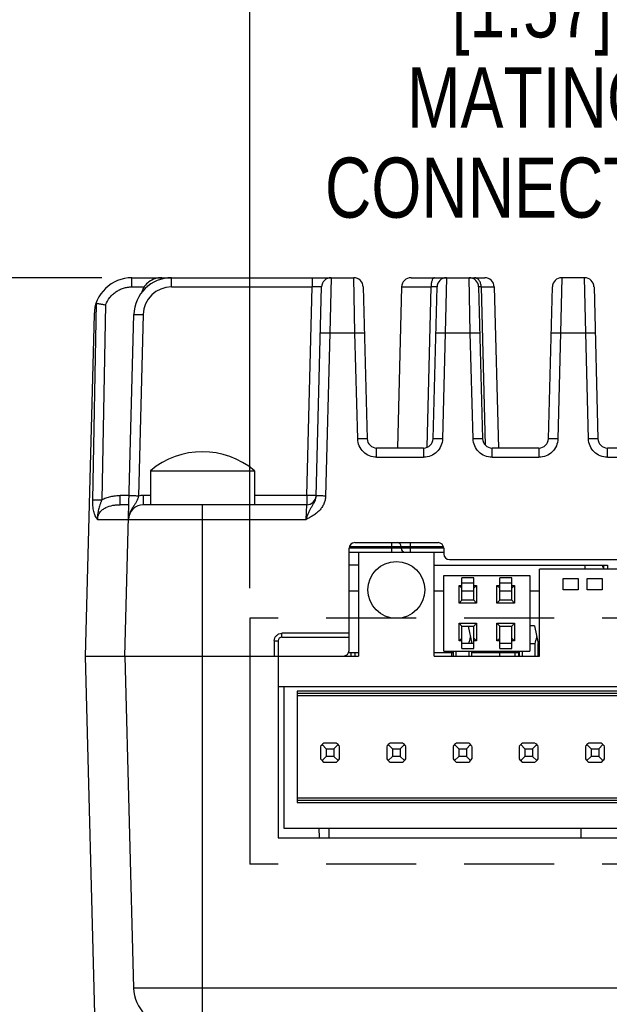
# Model space of a CAD drawing. Header units: inches. Extents: x 0 to 34, y 0 to 22.
# Tile 39 of 43: x 25.8 to 27, y 16.1 to 18.1. Entities that reach past the tile are written whole.
import ezdxf

# ---------------------------------------------------------------- set-up
doc = ezdxf.new("R2010")
doc.units = ezdxf.units.IN
doc.header["$LTSCALE"] = 1.87
doc.header["$MEASUREMENT"] = 0
doc.linetypes.add('PHANTOM', pattern=[0.8, 0.45, -0.05, 0.1, -0.05, 0.1, -0.05])
doc.layers.get('0').update_dxf_attribs({"linetype": 'CONTINUOUS'})
doc.layers.add('03___PRT_ALL_CURVES', color=7, linetype='CONTINUOUS')
doc.layers.add('DIMENSIONS', color=7, linetype='CONTINUOUS')
doc.styles.get("Standard").update_dxf_attribs({"font": 'txt', "width": 0.8})
doc.dimstyles.new('DIMSTYLE_7', dxfattribs={"dimtxt": 0.125, "dimasz": 0.18, "dimexe": 0.18, "dimexo": 0.0625, "dimgap": 0.09, "dimtad": 0, "dimtih": 1, "dimtoh": 1, "dimdec": 1, "dimdsep": 46, "dimtxsty": 'STANDARD', "dimblk": '_FILLED', "dimblk1": '_FILLED', "dimblk2": '_FILLED', "dimcen": 0.09, "dimadec": 0, "dimazin": 0, "dimtfac": 1, "dimtdec": 1, "dimtofl": 0, "dimtmove": 0, "dimatfit": 3, "dimldrblk": '_FILLED', "dimfxl": 1, "dimtolj": 1, "dimarcsym": 0})
doc.dimstyles.new('DIMSTYLE_8', dxfattribs={"dimtxt": 0.125, "dimasz": 0.18, "dimexe": 0.18, "dimexo": 0.0625, "dimgap": 0.09, "dimtad": 0, "dimtih": 1, "dimtoh": 1, "dimdec": 1, "dimdsep": 46, "dimtxsty": 'STANDARD', "dimblk": '_FILLED', "dimblk1": '_FILLED', "dimblk2": '_FILLED', "dimcen": 0.09, "dimadec": 0, "dimazin": 0, "dimtp": 0.1, "dimtm": 0.1, "dimtfac": 1, "dimtdec": 1, "dimtofl": 0, "dimtmove": 0, "dimatfit": 3, "dimldrblk": '_FILLED', "dimfxl": 1, "dimtolj": 1, "dimarcsym": 0})

# ---------------------------------------------------------------- blocks, each defined once
blk = doc.blocks.new('_FILLED')
at = {"color": 0, "linetype": 'BYBLOCK'}
blk.add_solid([(0, 0), (-1, 0.174), (-1, -0.174)], dxfattribs=at)
blk = doc.blocks.new('*D10')
at = {"layer": 'DIMENSIONS', "color": 2, "linetype": 'CONTINUOUS'}
for p, q in [((26.2639, 16.9487), (26.2639, 18.4699)), ((27.8387, 16.9487), (27.8387, 18.4699)), ((26.2639, 18.3449), (26.5388, 18.3449)), ((27.8387, 18.3449), (27.5638, 18.3449))]:
    blk.add_line(p, q, dxfattribs=at)
at = {"layer": 'DIMENSIONS', "color": 2, "linetype": 'CONTINUOUS', "xscale": 0.18, "yscale": 0.18, "zscale": 0.18, "rotation": 180}
blk.add_blockref('_FILLED', (26.2639, 18.3449), dxfattribs=at)
at = {"layer": 'DIMENSIONS', "color": 2, "linetype": 'CONTINUOUS', "xscale": 0.18, "yscale": 0.18, "zscale": 0.18}
blk.add_blockref('_FILLED', (27.8387, 18.3449), dxfattribs=at)
at = {"layer": 'DIMENSIONS', "color": 2, "linetype": 'CONTINUOUS', "insert": (26.8513, 18.4074), "char_height": 0.125, "width": 0.9, "attachment_point": 2, "line_spacing_factor": 0.9}
blk.add_mtext('40\\P[1.57]\\PMATING\\PCONNECTOR', dxfattribs=at)
blk = doc.blocks.new('*D14')
at = {"layer": 'DIMENSIONS', "color": 2, "linetype": 'CONTINUOUS'}
for p, q in [((25.9561, 17.5949), (25.0463, 17.5949)), ((25.1713, 17.5949), (25.1713, 17.0361)), ((25.1713, 16.0398), (25.1713, 16.3798)), ((26.103, 16.0398), (25.0463, 16.0398))]:
    blk.add_line(p, q, dxfattribs=at)
at = {"layer": 'DIMENSIONS', "color": 2, "linetype": 'CONTINUOUS', "xscale": 0.18, "yscale": 0.18, "zscale": 0.18}
for p, rotation in [((25.1713, 17.5949), 90), ((25.1713, 16.0398), 270)]:
    blk.add_blockref('_FILLED', p, dxfattribs=dict(at, rotation=rotation))
at = {"layer": 'DIMENSIONS', "color": 2, "linetype": 'CONTINUOUS', "insert": (25.1713, 16.9736), "char_height": 0.125, "width": 0.6, "attachment_point": 2, "line_spacing_factor": 0.9}
blk.add_mtext('39.9\\P[1.57]\\PMAX', dxfattribs=at)

msp = doc.modelspace()

# ---------------------------------------------------------------- linework, layer by layer
at = {"color": 7, "linetype": 'CONTINUOUS'}
for p, q in [((26.0186, 17.5757), (26.0186, 17.5949)), ((26.0186, 17.5949), (26.4804, 17.5949)), ((26.081, 17.5922), (26.081, 17.5949)), ((26.081, 17.5949), (26.081, 17.5949)), ((26.1013, 17.5757), (26.1013, 17.5949)), ((26.3939, 17.5949), (26.3939, 17.5757)), ((26.4332, 17.5949), (26.4307, 17.4799)), ((26.4829, 17.4799), (26.4804, 17.5949)), ((26.5996, 17.5949), (26.753, 17.5949)), ((26.6734, 17.5949), (26.6709, 17.4799)), ((26.723, 17.4799), (26.7205, 17.5949)), ((26.9135, 17.5949), (26.911, 17.4799)), ((26.9607, 17.5949), (26.9135, 17.5949)), ((26.9632, 17.4799), (26.9607, 17.5949)), ((26.0186, 17.5757), (26.0441, 17.5757)), ((26.1013, 17.5757), (26.3939, 17.5757)), ((26.3825, 17.1416), (26.3939, 17.5757)), ((26.4022, 17.1405), (26.4135, 17.5757)), ((26.5, 17.5757), (26.5083, 17.2597)), ((26.5799, 17.5757), (26.5711, 17.2405)), ((26.5799, 17.5757), (26.6412, 17.5757)), ((26.6333, 17.2421), (26.6412, 17.5757)), ((26.6454, 17.2597), (26.6537, 17.5757)), ((26.7402, 17.5757), (26.7485, 17.2597)), ((26.7457, 17.5757), (26.7402, 17.5757)), ((26.7457, 17.5757), (26.754, 17.2466)), ((26.7457, 17.5757), (26.7727, 17.5757)), ((26.7727, 17.5757), (26.7815, 17.2405)), ((26.8856, 17.2597), (26.8939, 17.5757)), ((26.9804, 17.5757), (26.9886, 17.2597)), ((25.9373, 17.1325), (25.9448, 17.5416)), ((25.9637, 17.5384), (25.9559, 17.1325)), ((25.9399, 17.5182), (25.9213, 16.8075)), ((26.0039, 16.8075), (26.0226, 17.5182)), ((26.0422, 17.5182), (26.0323, 17.1405)), ((26.4307, 17.4799), (26.4218, 17.1405)), ((26.4307, 17.4799), (26.4829, 17.4799)), ((26.4886, 17.2597), (26.4829, 17.4799)), ((26.6709, 17.4799), (26.6651, 17.2597)), ((26.6709, 17.4799), (26.723, 17.4799)), ((26.7288, 17.2597), (26.723, 17.4799)), ((26.911, 17.4799), (26.9053, 17.2597)), ((26.911, 17.4799), (26.9632, 17.4799)), ((26.969, 17.2597), (26.9632, 17.4799)), ((26.528, 17.2214), (26.528, 17.2405)), ((26.6258, 17.2405), (26.528, 17.2405)), ((26.6258, 17.2405), (26.6258, 17.2214)), ((26.7682, 17.2214), (26.7682, 17.2405)), ((26.8659, 17.2405), (26.7682, 17.2405)), ((26.8659, 17.2405), (26.8659, 17.2214)), ((27.0083, 17.2214), (27.0083, 17.2405)), ((27.0943, 17.2405), (27.0083, 17.2405)), ((26.528, 17.2214), (26.6258, 17.2214)), ((26.7682, 17.2214), (26.8659, 17.2214)), ((27.0083, 17.2214), (27.0943, 17.2214)), ((26.0572, 17.1933), (26.0572, 17.1224)), ((26.0572, 17.1933), (26.2737, 17.1933)), ((26.2737, 17.1933), (26.2737, 17.1224)), ((25.9946, 17.1224), (25.9946, 17.1416)), ((26.0127, 17.1416), (25.9946, 17.1416)), ((26.0429, 17.1224), (26.0429, 17.1416)), ((26.0572, 17.1416), (26.0429, 17.1416)), ((26.3825, 17.1416), (26.2737, 17.1416)), ((26.3825, 17.1416), (26.3825, 17.1224)), ((26.0122, 17.1224), (25.9946, 17.1224)), ((26.3825, 17.1224), (26.0429, 17.1224)), ((26.1655, 16.0398), (26.1655, 17.1224)), ((26.3812, 17.0918), (26.3825, 17.1224)), ((25.9472, 17.0918), (26.3812, 17.0918)), ((26.4707, 16.8193), (26.4707, 17.0319)), ((26.6676, 17.0319), (26.4707, 17.0319)), ((26.4714, 17.0358), (26.6669, 17.0358)), ((26.4825, 17.0437), (26.6558, 17.0437)), ((26.5592, 17.0437), (26.5592, 17.024)), ((26.5788, 17.0358), (26.5788, 17.0319)), ((26.5985, 17.024), (26.5985, 17.0437)), ((26.6676, 17.0319), (26.6676, 17.0201)), ((26.4707, 17.024), (26.6676, 17.024)), ((26.4904, 17.024), (26.4904, 16.8075)), ((26.6479, 16.8075), (26.6479, 17.024)), ((26.6794, 17.0083), (27.6549, 17.0083)), ((26.4904, 16.9965), (26.4707, 16.9965)), ((26.6479, 16.9965), (27.0084, 16.9965)), ((26.8667, 16.8075), (26.8667, 16.9886)), ((27.347, 16.9886), (26.8667, 16.9886)), ((26.9611, 16.9965), (26.9611, 16.9886)), ((26.9987, 16.9925), (26.9987, 16.9965)), ((26.9987, 16.9925), (27.0005, 16.9925)), ((27.0005, 16.9965), (27.0005, 16.9886)), ((27.0084, 16.9965), (27.0084, 16.9886)), ((26.6676, 16.818), (26.6676, 16.9754)), ((26.6676, 16.9754), (26.847, 16.9754)), ((26.7054, 16.9236), (26.7054, 16.9701)), ((26.7304, 16.9701), (26.7054, 16.9701)), ((26.7304, 16.9236), (26.7304, 16.9701)), ((26.7842, 16.9236), (26.7842, 16.9701)), ((26.8092, 16.9701), (26.7842, 16.9701)), ((26.8092, 16.9236), (26.8092, 16.9701)), ((26.847, 16.9754), (26.847, 16.818)), ((26.9161, 16.9453), (26.9161, 16.9689)), ((26.9161, 16.9689), (26.9476, 16.9689)), ((26.9476, 16.9689), (26.9476, 16.9453)), ((26.9661, 16.9453), (26.9661, 16.9689)), ((26.9661, 16.9689), (26.9976, 16.9689)), ((26.9976, 16.9689), (26.9976, 16.9453)), ((26.6997, 16.9178), (26.6997, 16.9543)), ((26.7054, 16.9486), (26.6997, 16.9543)), ((26.6997, 16.9543), (26.7054, 16.9543)), ((26.7054, 16.9601), (26.7304, 16.9601)), ((26.7304, 16.9486), (26.7362, 16.9543)), ((26.7304, 16.9543), (26.7362, 16.9543)), ((26.7362, 16.9543), (26.7362, 16.9178)), ((26.7784, 16.9178), (26.7784, 16.9543)), ((26.7842, 16.9486), (26.7784, 16.9543)), ((26.7784, 16.9543), (26.7842, 16.9543)), ((26.7842, 16.9601), (26.8092, 16.9601)), ((26.8092, 16.9486), (26.8149, 16.9543)), ((26.8092, 16.9543), (26.8149, 16.9543)), ((26.8149, 16.9543), (26.8149, 16.9178)), ((26.9476, 16.9453), (26.9161, 16.9453)), ((26.9976, 16.9453), (26.9661, 16.9453)), ((26.4904, 16.9429), (26.4707, 16.9429)), ((26.6676, 16.9429), (26.6479, 16.9429)), ((26.7054, 16.9236), (26.6997, 16.9178)), ((26.7304, 16.9429), (26.7054, 16.9429)), ((26.7304, 16.9236), (26.7054, 16.9236)), ((26.7304, 16.9236), (26.7362, 16.9178)), ((26.7842, 16.9236), (26.7784, 16.9178)), ((26.8092, 16.9429), (26.7842, 16.9429)), ((26.8092, 16.9236), (26.7842, 16.9236)), ((26.8092, 16.9236), (26.8149, 16.9178)), ((26.8667, 16.9429), (26.847, 16.9429)), ((26.7362, 16.9178), (26.6997, 16.9178)), ((26.8149, 16.9178), (26.7784, 16.9178)), ((26.6997, 16.8392), (26.6997, 16.8757)), ((26.7054, 16.8699), (26.6997, 16.8757)), ((26.6997, 16.8757), (26.7362, 16.8757)), ((26.7054, 16.8234), (26.7054, 16.8699)), ((26.7054, 16.8699), (26.7304, 16.8699)), ((26.7188, 16.8699), (26.7264, 16.8334)), ((26.7304, 16.8699), (26.7362, 16.8757)), ((26.7304, 16.8234), (26.7304, 16.8699)), ((26.7362, 16.8757), (26.7362, 16.8392)), ((26.7784, 16.8392), (26.7784, 16.8757)), ((26.7842, 16.8699), (26.7784, 16.8757)), ((26.7784, 16.8757), (26.8149, 16.8757)), ((26.7842, 16.8234), (26.7842, 16.8699)), ((26.7842, 16.8699), (26.8092, 16.8699)), ((26.8092, 16.8699), (26.8149, 16.8757)), ((26.8092, 16.8234), (26.8092, 16.8699)), ((26.8149, 16.8757), (26.8149, 16.8392)), ((26.8564, 16.8705), (26.847, 16.8705)), ((26.8564, 16.8705), (26.8642, 16.8334)), ((26.4707, 16.8549), (26.3308, 16.8549)), ((26.3308, 16.8468), (26.3308, 16.8549)), ((26.3308, 16.8468), (26.4707, 16.8468)), ((26.7054, 16.8449), (26.6997, 16.8392)), ((26.7304, 16.8449), (26.7362, 16.8392)), ((26.7842, 16.8449), (26.7784, 16.8392)), ((26.8092, 16.8449), (26.8149, 16.8392)), ((26.3151, 16.8392), (26.3151, 16.8075)), ((26.3151, 16.8392), (26.3229, 16.839)), ((26.3229, 16.839), (26.3229, 16.4295)), ((26.7054, 16.8392), (26.6997, 16.8392)), ((26.7304, 16.8334), (26.7054, 16.8334)), ((26.7054, 16.8234), (26.7304, 16.8234)), ((26.7362, 16.8392), (26.7304, 16.8392)), ((26.7842, 16.8392), (26.7784, 16.8392)), ((26.8092, 16.8334), (26.7842, 16.8334)), ((26.7842, 16.8234), (26.8092, 16.8234)), ((26.8149, 16.8392), (26.8092, 16.8392)), ((26.847, 16.8334), (26.8576, 16.8334)), ((26.8576, 16.8334), (26.8576, 16.8075)), ((26.8642, 16.8075), (26.8642, 16.8334)), ((25.9213, 16.8075), (25.945, 15.902)), ((25.9213, 16.8075), (26.4904, 16.8075)), ((26.0039, 16.8075), (26.022, 16.1164)), ((26.47, 16.8153), (26.4904, 16.8153)), ((26.4745, 16.8153), (26.4745, 16.8075)), ((26.4824, 16.8153), (26.4824, 16.8075)), ((26.6479, 16.8153), (26.6871, 16.8153)), ((26.6479, 16.8075), (26.8667, 16.8075)), ((26.6676, 16.818), (26.847, 16.818)), ((26.684, 16.8153), (26.684, 16.8075)), ((26.6871, 16.818), (26.6871, 16.8075)), ((26.6937, 16.8075), (26.6937, 16.818)), ((26.7198, 16.818), (26.7198, 16.8075)), ((26.7264, 16.8075), (26.7264, 16.818)), ((26.7264, 16.8153), (26.8249, 16.8153)), ((26.784, 16.8153), (26.784, 16.8075)), ((26.8155, 16.8153), (26.8155, 16.8075)), ((26.8233, 16.8153), (26.8233, 16.8075)), ((26.8249, 16.818), (26.8249, 16.8075)), ((26.8315, 16.8075), (26.8315, 16.818)), ((26.8642, 16.8153), (26.8667, 16.8153)), ((26.3229, 16.7445), (27.7796, 16.7445)), ((26.3347, 16.7445), (26.3347, 16.4492)), ((26.3623, 16.7342), (26.3623, 16.5028)), ((27.7403, 16.7342), (26.3623, 16.7342)), ((26.3623, 16.7302), (27.7403, 16.7302)), ((27.7403, 16.7248), (26.3623, 16.7248)), ((26.4115, 16.6197), (26.4115, 16.5936)), ((26.4145, 16.6234), (26.4233, 16.6146)), ((26.4443, 16.6264), (26.4181, 16.6264)), ((26.4479, 16.6234), (26.4391, 16.6146)), ((26.4509, 16.5936), (26.4509, 16.6197)), ((26.5493, 16.6197), (26.5493, 16.5936)), ((26.5523, 16.6234), (26.5611, 16.6146)), ((26.5821, 16.6264), (26.5559, 16.6264)), ((26.5857, 16.6234), (26.5769, 16.6146)), ((26.5887, 16.5936), (26.5887, 16.6197)), ((26.6871, 16.6197), (26.6871, 16.5936)), ((26.6901, 16.6234), (26.6989, 16.6146)), ((26.7199, 16.6264), (26.6937, 16.6264)), ((26.7235, 16.6234), (26.7147, 16.6146)), ((26.7265, 16.5936), (26.7265, 16.6197)), ((26.8249, 16.6197), (26.8249, 16.5936)), ((26.8279, 16.6234), (26.8367, 16.6146)), ((26.8576, 16.6264), (26.8315, 16.6264)), ((26.8613, 16.6234), (26.8525, 16.6146)), ((26.8643, 16.5936), (26.8643, 16.6197)), ((26.9627, 16.6197), (26.9627, 16.5936)), ((26.9657, 16.6234), (26.9745, 16.6146)), ((26.9954, 16.6264), (26.9693, 16.6264)), ((26.9991, 16.6234), (26.9903, 16.6146)), ((27.0021, 16.5936), (27.0021, 16.6197)), ((26.4233, 16.5988), (26.4145, 16.59)), ((26.4233, 16.6146), (26.4233, 16.5988)), ((26.4233, 16.6146), (26.4391, 16.6146)), ((26.4391, 16.5988), (26.4233, 16.5988)), ((26.4391, 16.6146), (26.4391, 16.5988)), ((26.4391, 16.5988), (26.4479, 16.59)), ((26.5611, 16.5988), (26.5523, 16.59)), ((26.5611, 16.6146), (26.5611, 16.5988)), ((26.5611, 16.6146), (26.5769, 16.6146)), ((26.5769, 16.5988), (26.5611, 16.5988)), ((26.5769, 16.6146), (26.5769, 16.5988)), ((26.5769, 16.5988), (26.5857, 16.59)), ((26.6989, 16.5988), (26.6901, 16.59)), ((26.6989, 16.6146), (26.6989, 16.5988)), ((26.6989, 16.6146), (26.7147, 16.6146)), ((26.7147, 16.5988), (26.6989, 16.5988)), ((26.7147, 16.6146), (26.7147, 16.5988)), ((26.7147, 16.5988), (26.7235, 16.59)), ((26.8367, 16.5988), (26.8279, 16.59)), ((26.8367, 16.6146), (26.8367, 16.5988)), ((26.8367, 16.6146), (26.8525, 16.6146)), ((26.8525, 16.5988), (26.8367, 16.5988)), ((26.8525, 16.6146), (26.8525, 16.5988)), ((26.8525, 16.5988), (26.8613, 16.59)), ((26.9745, 16.5988), (26.9657, 16.59)), ((26.9745, 16.6146), (26.9745, 16.5988)), ((26.9745, 16.6146), (26.9903, 16.6146)), ((26.9903, 16.5988), (26.9745, 16.5988)), ((26.9903, 16.6146), (26.9903, 16.5988)), ((26.9903, 16.5988), (26.9991, 16.59)), ((26.4181, 16.587), (26.4443, 16.587)), ((26.5559, 16.587), (26.5821, 16.587)), ((26.6937, 16.587), (26.7199, 16.587)), ((26.8315, 16.587), (26.8576, 16.587)), ((26.9693, 16.587), (26.9954, 16.587)), ((27.7403, 16.5122), (26.3623, 16.5122)), ((27.7403, 16.5068), (26.3623, 16.5068)), ((26.3623, 16.5028), (27.7403, 16.5028)), ((26.3347, 16.4492), (27.7678, 16.4492)), ((26.4077, 16.4492), (26.4082, 16.4295)), ((26.4292, 16.4295), (26.4292, 16.4492)), ((26.9529, 16.4492), (26.9529, 16.4295)), ((26.3229, 16.4295), (27.7796, 16.4295)), ((28.0805, 16.1164), (26.022, 16.1164))]:
    msp.add_line(p, q, dxfattribs=at)
msp.add_lwpolyline([(26.081, 17.5949), (26.0776, 17.5948), (26.0739, 17.5944), (26.0702, 17.5937), (26.0667, 17.5927), (26.0634, 17.5915), (26.0601, 17.59), (26.0571, 17.5883), (26.0542, 17.5864), (26.0516, 17.5843), (26.0491, 17.582), (26.0469, 17.5796), (26.0449, 17.577), (26.0432, 17.5743), (26.0417, 17.5715), (26.0404, 17.5686), (26.0394, 17.5656), (26.0392, 17.5645)], dxfattribs=at)
msp.add_circle((26.5691, 16.9453), 0.0591, dxfattribs=at)
for centre, radius, start, end in [((26.0186, 17.5161), 0.0787, 90, 178.5), ((26.1013, 17.5161), 0.0787, 90, 178.5), ((26.4332, 17.5752), 0.0197, 90, 178.5), ((26.4804, 17.5752), 0.0197, 1.5, 90), ((26.5996, 17.5752), 0.0197, 90, 178.5), ((26.6734, 17.5752), 0.0197, 90, 178.5), ((26.7205, 17.5752), 0.0197, 1.5, 90), ((26.753, 17.5752), 0.0197, 1.5, 90), ((26.9135, 17.5752), 0.0197, 90, 178.5), ((26.9607, 17.5752), 0.0197, 1.5, 90), ((26.1013, 17.5167), 0.0591, 89.9991, 178.5009), ((26.528, 17.2602), 0.0197, 181.5, 270), ((26.6258, 17.2602), 0.0197, 270, 358.5), ((26.7682, 17.2602), 0.0197, 181.5, 270), ((26.8659, 17.2602), 0.0197, 270, 358.5), ((27.0083, 17.2602), 0.0197, 181.5, 270), ((26.1655, 17.0641), 0.1686, 50.0338, 129.9662), ((26.0429, 17.0903), 0.0513, 90.0181, 101.8553), ((26.3825, 17.1421), 0.0197, 270, 355.3171), ((26.0429, 17.0909), 0.0315, 90, 178.5), ((26.4825, 17.0319), 0.0118, 90, 180), ((26.571, 17.0358), 0.00787, 0, 83.0769), ((26.5867, 17.0319), 0.00787, 180, 270), ((26.6558, 17.0319), 0.0118, 0, 90), ((26.6794, 17.0201), 0.0118, 180, 270), ((26.3308, 16.839), 0.00787, 90, 180), ((26.4589, 16.8193), 0.0118, 270, 360), ((26.4312, 16.6067), 0.0236, 123.5573, 146.4427), ((26.4312, 16.6067), 0.0236, 33.5573, 56.4427), ((26.569, 16.6067), 0.0236, 123.5573, 146.4427), ((26.569, 16.6067), 0.0236, 33.5573, 56.4427), ((26.7068, 16.6067), 0.0236, 123.5573, 146.4427), ((26.7068, 16.6067), 0.0236, 33.5573, 56.4427), ((26.8446, 16.6067), 0.0236, 123.5573, 146.4427), ((26.8446, 16.6067), 0.0236, 33.5573, 56.4427), ((26.9824, 16.6067), 0.0236, 123.5573, 146.4427), ((26.9824, 16.6067), 0.0236, 33.5573, 56.4427), ((26.4312, 16.6067), 0.0236, 213.5573, 236.4427), ((26.4312, 16.6067), 0.0236, 303.5573, 326.4427), ((26.569, 16.6067), 0.0236, 213.5573, 236.4427), ((26.569, 16.6067), 0.0236, 303.5573, 326.4427), ((26.7068, 16.6067), 0.0236, 213.5573, 236.4427), ((26.7068, 16.6067), 0.0236, 303.5573, 326.4427), ((26.8446, 16.6067), 0.0236, 213.5573, 236.4427), ((26.8446, 16.6067), 0.0236, 303.5573, 326.4427), ((26.9824, 16.6067), 0.0236, 213.5573, 236.4427), ((26.9824, 16.6067), 0.0236, 303.5573, 326.4427), ((26.1008, 16.1185), 0.0787, 181.5, 270)]:
    msp.add_arc(centre, radius, start, end, dxfattribs=at)
for centre in [(26.7068, 16.9267), (26.8446, 16.9267)]:
    msp.add_ellipse(centre, major_axis=(0, 0.112), ratio=0.210527, start_param=-2.555404, end_param=-2.356194, dxfattribs=at)
for points, knots in [([(26.6484, 17.5949), (26.6479, 17.5949), (26.6469, 17.5946), (26.6456, 17.5935), (26.6443, 17.5916), (26.6432, 17.5892), (26.6423, 17.5862), (26.6417, 17.5828), (26.6413, 17.5793), (26.6412, 17.5769), (26.6412, 17.5757)], [0, 0, 0, 0, 0.061036, 0.137717, 0.237929, 0.363405, 0.510427, 0.671515, 0.837581, 1, 1, 1, 1]), ([(26.7457, 17.5757), (26.7457, 17.5782), (26.7449, 17.583), (26.7423, 17.5884), (26.7394, 17.5917), (26.737, 17.5935), (26.7343, 17.5946), (26.7325, 17.5949), (26.7315, 17.5949)], [0, 0, 0, 0, 0.285335, 0.550523, 0.672438, 0.786825, 0.895128, 1, 1, 1, 1]), ([(25.9637, 17.5384), (25.9659, 17.5438), (25.9704, 17.5516), (25.9784, 17.5602), (25.9853, 17.5657), (25.993, 17.5701), (26.0012, 17.5733), (26.0098, 17.5753), (26.0157, 17.5757), (26.0186, 17.5757)], [0, 0, 0, 0, 0.249461, 0.374538, 0.499617, 0.624706, 0.749802, 0.874901, 1, 1, 1, 1]), ([(26.4135, 17.5757), (26.4135, 17.5757), (26.4135, 17.5757), (26.4134, 17.5758), (26.4133, 17.5758), (26.4131, 17.5758), (26.4126, 17.5758), (26.412, 17.5759), (26.4112, 17.5759), (26.4102, 17.5759), (26.409, 17.5759), (26.4077, 17.5759), (26.4063, 17.5759), (26.4042, 17.5759), (26.4013, 17.5759), (26.3977, 17.5758), (26.3951, 17.5757), (26.3939, 17.5757)], [0, 0, 0, 0, 0.001691, 0.005456, 0.01153, 0.019945, 0.04377, 0.07677, 0.118656, 0.169036, 0.227432, 0.29328, 0.365945, 0.444725, 0.617536, 0.805039, 1, 1, 1, 1]), ([(26.6537, 17.5757), (26.6537, 17.5757), (26.6537, 17.5757), (26.6536, 17.5757), (26.6536, 17.5757), (26.6534, 17.5758), (26.6532, 17.5758), (26.6528, 17.5758), (26.6523, 17.5758), (26.6517, 17.5758), (26.651, 17.5758), (26.6499, 17.5758), (26.6483, 17.5758), (26.6462, 17.5758), (26.6438, 17.5758), (26.6421, 17.5757), (26.6412, 17.5757)], [0, 0, 0, 0, 0.001497, 0.004909, 0.01045, 0.018153, 0.040042, 0.070501, 0.109373, 0.156448, 0.211465, 0.274118, 0.420886, 0.593458, 0.787952, 1, 1, 1, 1]), ([(25.9435, 17.5398), (25.9436, 17.54), (25.9437, 17.5405), (25.944, 17.5411), (25.9443, 17.5414), (25.9446, 17.5416), (25.9447, 17.5416), (25.9448, 17.5416)], [0, 0, 0, 0, 0.345957, 0.626997, 0.8379, 0.922338, 1, 1, 1, 1]), ([(25.9448, 17.5416), (25.9451, 17.5416), (25.946, 17.5415), (25.9476, 17.5413), (25.9496, 17.541), (25.9519, 17.5406), (25.9546, 17.5401), (25.9575, 17.5396), (25.9606, 17.539), (25.9626, 17.5386), (25.9637, 17.5384)], [0, 0, 0, 0, 0.057394, 0.140131, 0.245804, 0.37146, 0.513642, 0.668538, 0.832067, 1, 1, 1, 1]), ([(26.0226, 17.5182), (26.0226, 17.5182), (26.0226, 17.5182), (26.0227, 17.5182), (26.0228, 17.5183), (26.023, 17.5183), (26.0234, 17.5183), (26.024, 17.5184), (26.0248, 17.5184), (26.0258, 17.5184), (26.027, 17.5184), (26.0284, 17.5184), (26.0299, 17.5184), (26.0321, 17.5184), (26.035, 17.5184), (26.0386, 17.5183), (26.041, 17.5182), (26.0422, 17.5182)], [0, 0, 0, 0, 0.001549, 0.004871, 0.010258, 0.017819, 0.039775, 0.071311, 0.112814, 0.164075, 0.224659, 0.293823, 0.370626, 0.453665, 0.632371, 0.818061, 1, 1, 1, 1]), ([(26.411, 17.4799), (26.411, 17.4799), (26.4111, 17.4799), (26.4111, 17.4799), (26.4112, 17.4799), (26.4115, 17.48), (26.4119, 17.48), (26.4125, 17.48), (26.4133, 17.48), (26.4143, 17.4801), (26.4155, 17.4801), (26.4169, 17.4801), (26.4184, 17.4801), (26.4206, 17.4801), (26.4235, 17.48), (26.4271, 17.4799), (26.4295, 17.4799), (26.4307, 17.4799)], [0, 0, 0, 0, 0.001544, 0.004846, 0.010208, 0.017745, 0.039692, 0.071316, 0.113015, 0.164394, 0.224862, 0.293826, 0.370528, 0.453565, 0.632373, 0.818083, 1, 1, 1, 1]), ([(26.4829, 17.4799), (26.4841, 17.4799), (26.4865, 17.4799), (26.4901, 17.48), (26.493, 17.4801), (26.4952, 17.4801), (26.4967, 17.4801), (26.4981, 17.4801), (26.4993, 17.4801), (26.5003, 17.48), (26.5011, 17.48), (26.5017, 17.48), (26.5021, 17.48), (26.5024, 17.4799), (26.5025, 17.4799), (26.5025, 17.4799), (26.5026, 17.4799), (26.5026, 17.4799)], [0, 0, 0, 0, 0.181918, 0.367627, 0.546435, 0.629472, 0.706175, 0.775138, 0.835605, 0.886984, 0.928683, 0.960309, 0.982255, 0.989792, 0.995153, 0.998456, 1, 1, 1, 1]), ([(26.6512, 17.4799), (26.6512, 17.4799), (26.6512, 17.4799), (26.6513, 17.4799), (26.6514, 17.4799), (26.6516, 17.48), (26.652, 17.48), (26.6526, 17.48), (26.6535, 17.48), (26.6545, 17.4801), (26.6557, 17.4801), (26.657, 17.4801), (26.6585, 17.4801), (26.6607, 17.4801), (26.6637, 17.48), (26.6673, 17.4799), (26.6697, 17.4799), (26.6709, 17.4799)], [0, 0, 0, 0, 0.001544, 0.004846, 0.010208, 0.017746, 0.039692, 0.071316, 0.113014, 0.164395, 0.224864, 0.293826, 0.370528, 0.453564, 0.632374, 0.818082, 1, 1, 1, 1]), ([(26.723, 17.4799), (26.7242, 17.4799), (26.7266, 17.4799), (26.7302, 17.48), (26.7332, 17.4801), (26.7354, 17.4801), (26.7369, 17.4801), (26.7382, 17.4801), (26.7394, 17.4801), (26.7404, 17.48), (26.7413, 17.48), (26.7419, 17.48), (26.7423, 17.48), (26.7425, 17.4799), (26.7426, 17.4799), (26.7427, 17.4799), (26.7427, 17.4799), (26.7427, 17.4799)], [0, 0, 0, 0, 0.181918, 0.367627, 0.546435, 0.629472, 0.706175, 0.775138, 0.835605, 0.886984, 0.928683, 0.960309, 0.982255, 0.989792, 0.995153, 0.998456, 1, 1, 1, 1]), ([(26.8914, 17.4799), (26.8914, 17.4799), (26.8914, 17.4799), (26.8914, 17.4799), (26.8916, 17.4799), (26.8918, 17.48), (26.8922, 17.48), (26.8928, 17.48), (26.8936, 17.48), (26.8946, 17.4801), (26.8958, 17.4801), (26.8972, 17.4801), (26.8987, 17.4801), (26.9009, 17.4801), (26.9038, 17.48), (26.9074, 17.4799), (26.9098, 17.4799), (26.911, 17.4799)], [0, 0, 0, 0, 0.001544, 0.004846, 0.010208, 0.017746, 0.039692, 0.071316, 0.113014, 0.164395, 0.224864, 0.293826, 0.370528, 0.453564, 0.632374, 0.818082, 1, 1, 1, 1]), ([(26.9632, 17.4799), (26.9644, 17.4799), (26.9668, 17.4799), (26.9704, 17.48), (26.9733, 17.4801), (26.9755, 17.4801), (26.977, 17.4801), (26.9784, 17.4801), (26.9796, 17.4801), (26.9806, 17.48), (26.9814, 17.48), (26.982, 17.48), (26.9824, 17.48), (26.9827, 17.4799), (26.9828, 17.4799), (26.9828, 17.4799), (26.9829, 17.4799), (26.9829, 17.4799)], [0, 0, 0, 0, 0.181917, 0.367627, 0.546435, 0.629472, 0.706174, 0.775138, 0.835606, 0.886985, 0.928684, 0.960308, 0.982255, 0.989792, 0.995154, 0.998456, 1, 1, 1, 1]), ([(26.5083, 17.2597), (26.5083, 17.2597), (26.5083, 17.2597), (26.5082, 17.2598), (26.5081, 17.2598), (26.5079, 17.2598), (26.5075, 17.2598), (26.5069, 17.2599), (26.5061, 17.2599), (26.505, 17.2599), (26.5039, 17.2599), (26.5025, 17.2599), (26.501, 17.2599), (26.4988, 17.2599), (26.4958, 17.2599), (26.4922, 17.2598), (26.4898, 17.2597), (26.4886, 17.2597)], [0, 0, 0, 0, 0.001533, 0.004802, 0.010132, 0.017662, 0.039681, 0.071323, 0.112843, 0.164085, 0.224681, 0.293831, 0.370546, 0.453512, 0.632376, 0.818257, 1, 1, 1, 1]), ([(26.528, 17.2214), (26.523, 17.2213), (26.5128, 17.2234), (26.4998, 17.2318), (26.491, 17.2446), (26.4887, 17.2547), (26.4886, 17.2597)], [0, 0, 0, 0, 0.250011, 0.500055, 0.750068, 1, 1, 1, 1]), ([(26.6651, 17.2597), (26.665, 17.2547), (26.6627, 17.2446), (26.6539, 17.2318), (26.641, 17.2234), (26.6308, 17.2213), (26.6258, 17.2214)], [0, 0, 0, 0, 0.249932, 0.499945, 0.749989, 1, 1, 1, 1]), ([(26.6651, 17.2597), (26.6638, 17.2597), (26.6613, 17.2598), (26.6577, 17.2599), (26.6548, 17.2599), (26.6527, 17.2599), (26.6512, 17.2599), (26.6499, 17.2599), (26.6488, 17.2599), (26.6478, 17.2599), (26.647, 17.2599), (26.6463, 17.2598), (26.6459, 17.2598), (26.6457, 17.2598), (26.6455, 17.2598), (26.6455, 17.2598), (26.6454, 17.2597), (26.6454, 17.2597)], [0, 0, 0, 0, 0.194843, 0.382183, 0.554834, 0.633553, 0.706175, 0.772003, 0.830406, 0.880825, 0.92278, 0.955875, 0.979811, 0.988283, 0.994416, 0.99824, 1, 1, 1, 1]), ([(26.7485, 17.2597), (26.7485, 17.2597), (26.7484, 17.2597), (26.7484, 17.2598), (26.7483, 17.2598), (26.7481, 17.2598), (26.7476, 17.2598), (26.747, 17.2599), (26.7462, 17.2599), (26.7452, 17.2599), (26.744, 17.2599), (26.7427, 17.2599), (26.7412, 17.2599), (26.7389, 17.2599), (26.736, 17.2599), (26.7324, 17.2598), (26.73, 17.2597), (26.7288, 17.2597)], [0, 0, 0, 0, 0.001533, 0.004802, 0.010132, 0.017662, 0.039681, 0.071323, 0.112843, 0.164085, 0.224681, 0.293831, 0.370546, 0.453512, 0.632376, 0.818257, 1, 1, 1, 1]), ([(26.7682, 17.2214), (26.7631, 17.2213), (26.7529, 17.2234), (26.74, 17.2318), (26.7312, 17.2446), (26.7289, 17.2547), (26.7288, 17.2597)], [0, 0, 0, 0, 0.250011, 0.500055, 0.750068, 1, 1, 1, 1]), ([(26.9053, 17.2597), (26.9052, 17.2547), (26.9029, 17.2446), (26.8941, 17.2318), (26.8811, 17.2234), (26.8709, 17.2213), (26.8659, 17.2214)], [0, 0, 0, 0, 0.249932, 0.499945, 0.749989, 1, 1, 1, 1]), ([(26.9053, 17.2597), (26.904, 17.2597), (26.9015, 17.2598), (26.8978, 17.2599), (26.895, 17.2599), (26.8928, 17.2599), (26.8914, 17.2599), (26.8901, 17.2599), (26.889, 17.2599), (26.888, 17.2599), (26.8871, 17.2599), (26.8865, 17.2598), (26.8861, 17.2598), (26.8858, 17.2598), (26.8857, 17.2598), (26.8856, 17.2598), (26.8856, 17.2597), (26.8856, 17.2597)], [0, 0, 0, 0, 0.194843, 0.382183, 0.554834, 0.633553, 0.706175, 0.772003, 0.830406, 0.880825, 0.92278, 0.955875, 0.979811, 0.988283, 0.994416, 0.99824, 1, 1, 1, 1]), ([(26.9886, 17.2597), (26.9886, 17.2597), (26.9886, 17.2597), (26.9885, 17.2598), (26.9884, 17.2598), (26.9882, 17.2598), (26.9878, 17.2598), (26.9872, 17.2599), (26.9864, 17.2599), (26.9854, 17.2599), (26.9842, 17.2599), (26.9828, 17.2599), (26.9813, 17.2599), (26.9791, 17.2599), (26.9761, 17.2599), (26.9726, 17.2598), (26.9701, 17.2597), (26.969, 17.2597)], [0, 0, 0, 0, 0.001533, 0.004802, 0.010132, 0.017662, 0.039681, 0.071323, 0.112843, 0.164085, 0.224681, 0.293831, 0.370546, 0.453512, 0.632376, 0.818257, 1, 1, 1, 1]), ([(27.0083, 17.2214), (27.0033, 17.2213), (26.9931, 17.2234), (26.9801, 17.2318), (26.9714, 17.2446), (26.9691, 17.2547), (26.969, 17.2597)], [0, 0, 0, 0, 0.250011, 0.500055, 0.750068, 1, 1, 1, 1]), ([(25.9472, 17.0918), (25.9463, 17.0928), (25.9445, 17.0951), (25.9424, 17.0991), (25.9407, 17.1037), (25.9393, 17.1088), (25.9383, 17.1143), (25.9374, 17.1222), (25.9372, 17.1284), (25.9373, 17.1325)], [0, 0, 0, 0, 0.097779, 0.202888, 0.316974, 0.439927, 0.57109, 0.70935, 1, 1, 1, 1]), ([(25.9373, 17.1325), (25.9383, 17.1326), (25.9407, 17.1326), (25.9449, 17.1326), (25.9501, 17.1326), (25.9539, 17.1326), (25.9559, 17.1325)], [0, 0, 0, 0, 0.153821, 0.387292, 0.678485, 1, 1, 1, 1]), ([(25.9559, 17.1325), (25.9556, 17.1317), (25.9549, 17.13), (25.954, 17.1274), (25.9531, 17.1249), (25.952, 17.1215), (25.9507, 17.1173), (25.9493, 17.1123), (25.9481, 17.1073), (25.9472, 17.1022), (25.9469, 17.0978), (25.947, 17.0944), (25.9471, 17.0926), (25.9472, 17.0918)], [0, 0, 0, 0, 0.064644, 0.129034, 0.19304, 0.256576, 0.382169, 0.506155, 0.62926, 0.752334, 0.875808, 0.937811, 1, 1, 1, 1]), ([(25.9559, 17.1325), (25.9588, 17.1342), (25.9649, 17.137), (25.9746, 17.1398), (25.9845, 17.1413), (25.9912, 17.1416), (25.9946, 17.1416)], [0, 0, 0, 0, 0.249907, 0.499887, 0.749921, 1, 1, 1, 1]), ([(26.0323, 17.1405), (26.0321, 17.1393), (26.0315, 17.1371), (26.03, 17.1327), (26.0277, 17.1276), (26.0241, 17.122), (26.0203, 17.1167), (26.0168, 17.1111), (26.0139, 17.1051), (26.012, 17.0986), (26.0115, 17.0942), (26.0114, 17.0919)], [0, 0, 0, 0, 0.067032, 0.132694, 0.258436, 0.379589, 0.500848, 0.623701, 0.748288, 0.873795, 1, 1, 1, 1]), ([(26.0323, 17.1405), (26.0312, 17.1405), (26.0287, 17.1406), (26.0252, 17.1407), (26.0222, 17.1407), (26.02, 17.1407), (26.0185, 17.1407), (26.0171, 17.1407), (26.0159, 17.1407), (26.0149, 17.1407), (26.0141, 17.1407), (26.0135, 17.1406), (26.0131, 17.1406), (26.0129, 17.1406), (26.0128, 17.1406), (26.0127, 17.1405), (26.0127, 17.1405), (26.0127, 17.1405)], [0, 0, 0, 0, 0.181899, 0.367629, 0.546495, 0.629469, 0.706178, 0.775321, 0.835925, 0.887192, 0.928689, 0.960222, 0.982178, 0.98974, 0.995128, 0.99845, 1, 1, 1, 1]), ([(26.4218, 17.1405), (26.4218, 17.1377), (26.421, 17.1321), (26.4184, 17.1242), (26.4143, 17.1168), (26.409, 17.1103), (26.4028, 17.1046), (26.3959, 17.0998), (26.3886, 17.0956), (26.3837, 17.093), (26.3812, 17.0918)], [0, 0, 0, 0, 0.124895, 0.24981, 0.374753, 0.499731, 0.624749, 0.749808, 0.874898, 1, 1, 1, 1]), ([(26.3812, 17.0918), (26.382, 17.094), (26.3837, 17.0984), (26.3863, 17.1049), (26.389, 17.111), (26.392, 17.1166), (26.3953, 17.1221), (26.3986, 17.1276), (26.4013, 17.1337), (26.4021, 17.1382), (26.4022, 17.1405)], [0, 0, 0, 0, 0.134732, 0.265525, 0.390184, 0.509324, 0.626062, 0.745599, 0.870331, 1, 1, 1, 1]), ([(26.4022, 17.1416), (26.4022, 17.1416), (26.4021, 17.1416), (26.4021, 17.1416), (26.4019, 17.1415), (26.4017, 17.1415), (26.4013, 17.1415), (26.4006, 17.1414), (26.3998, 17.1414), (26.3988, 17.1414), (26.3977, 17.1414), (26.3964, 17.1414), (26.3949, 17.1414), (26.3928, 17.1414), (26.3899, 17.1414), (26.3863, 17.1415), (26.3838, 17.1416), (26.3825, 17.1416)], [0, 0, 0, 0, 0.001758, 0.005583, 0.011715, 0.020187, 0.044123, 0.077218, 0.119173, 0.169592, 0.227995, 0.293823, 0.366445, 0.445164, 0.617816, 0.805157, 1, 1, 1, 1]), ([(26.4218, 17.1405), (26.4206, 17.1405), (26.4182, 17.1406), (26.4146, 17.1407), (26.4117, 17.1407), (26.4095, 17.1407), (26.408, 17.1407), (26.4066, 17.1407), (26.4054, 17.1407), (26.4044, 17.1407), (26.4036, 17.1407), (26.403, 17.1406), (26.4026, 17.1406), (26.4024, 17.1406), (26.4022, 17.1406), (26.4022, 17.1405), (26.4022, 17.1405), (26.4022, 17.1405)], [0, 0, 0, 0, 0.181898, 0.367629, 0.546495, 0.629469, 0.706178, 0.775321, 0.835925, 0.887192, 0.928689, 0.960223, 0.982179, 0.98974, 0.995127, 0.99845, 1, 1, 1, 1]), ([(25.9472, 17.0918), (25.9473, 17.0931), (25.9475, 17.0957), (25.9488, 17.1009), (25.952, 17.1068), (25.9575, 17.1125), (25.9664, 17.1181), (25.9765, 17.1211), (25.9868, 17.1223), (25.992, 17.1224), (25.9946, 17.1224)], [0, 0, 0, 0, 0.063351, 0.126711, 0.252936, 0.378818, 0.504175, 0.752512, 0.876373, 1, 1, 1, 1]), ([(26.3151, 16.8392), (26.3151, 16.8412), (26.3159, 16.8454), (26.3194, 16.8506), (26.3246, 16.8541), (26.3288, 16.8549), (26.3308, 16.8549)], [0, 0, 0, 0, 0.249959, 0.499946, 0.749965, 1, 1, 1, 1])]:
    msp.add_open_spline(points, degree=3, knots=knots, dxfattribs=at)
at = {"layer": '03___PRT_ALL_CURVES', "color": 4, "linetype": 'PHANTOM'}
for p, q in [((26.2639, 16.8862), (26.2639, 16.3744)), ((27.8387, 16.8862), (26.2639, 16.8862)), ((27.8387, 16.3744), (26.2639, 16.3744))]:
    msp.add_line(p, q, dxfattribs=at)

# ---------------------------------------------------------------- dimensions: what is measured, and where the dimension line sits
at = {"layer": 'DIMENSIONS', "color": 2, "linetype": 'CONTINUOUS'}
for base, p1, p2, angle, text, dimstyle, picture, middle in [((26.2639, 18.3449), (27.8387, 16.9487), (26.2639, 16.9487), 180, '<>\\PMATING\\PCONNECTOR', 'DIMSTYLE_7', '*D10', (26.7263, 18.048)), ((25.1713, 16.0398), (25.9561, 17.5949), (26.103, 16.0398), 270, '39.9\\P[1.57]\\PMAX', 'DIMSTYLE_8', '*D14', (24.8713, 16.7079))]:
    dim = msp.add_linear_dim(base=base, p1=p1, p2=p2, angle=angle, text=text, dimstyle=dimstyle, dxfattribs=at)
    dim.commit()
    dim.dimension.update_dxf_attribs({"geometry": picture, "text_midpoint": middle, "dimtype": 160})

doc.saveas('drawing.dxf')
